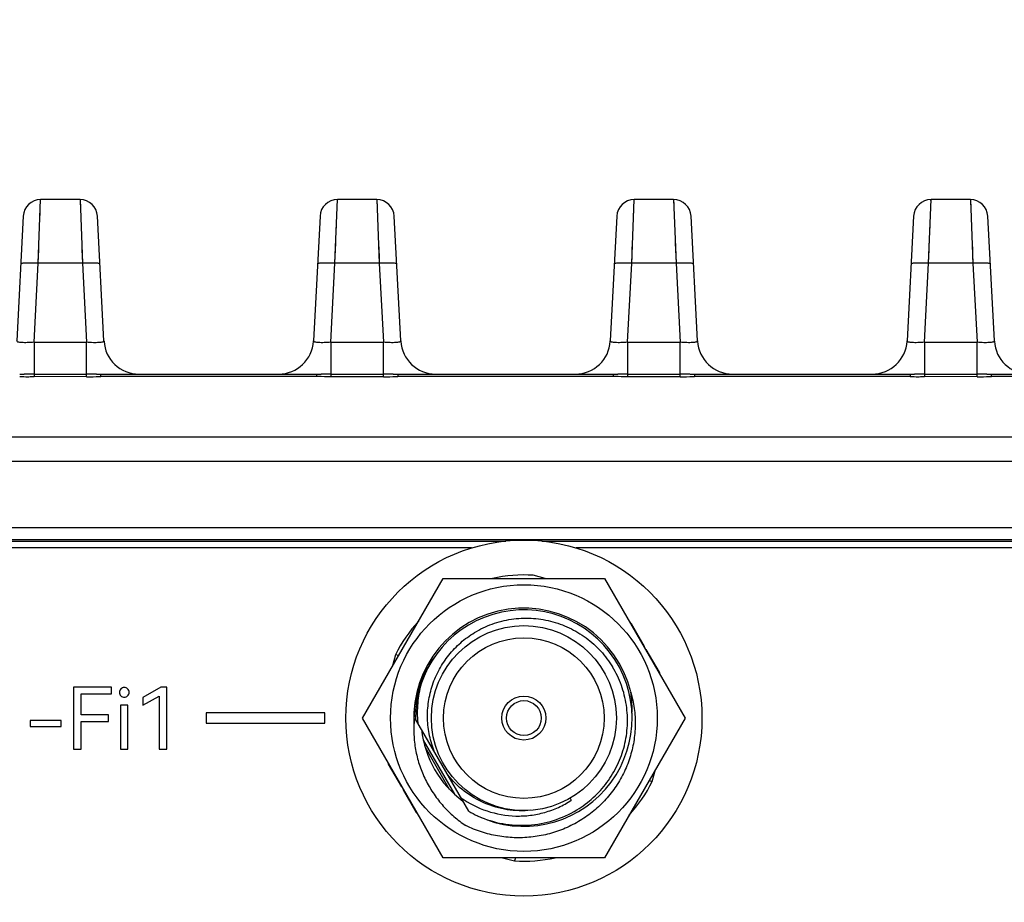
# Model space of a CAD drawing. Header units: millimetres. Extents: x 0 to 776, y 0 to 509.
# Tile 8 of 100: x 191 to 219, y 94 to 120. Entities that reach past the tile are written whole.
import ezdxf

# ---------------------------------------------------------------- set-up
doc = ezdxf.new("R2010")
doc.units = ezdxf.units.MM
for name, color, linetype in [('DM', 4, 'Continuous'), ('INTFCLR_2035467', 179, 'Continuous'), ('SLD-0', 179, 'Continuous')]:
    doc.layers.add(name, color=color, linetype=linetype)
doc.styles.add('SLDTEXTSTYLE0', font='ROMANS', dxfattribs={"width": 0.84})
doc.styles.add('SLDTEXTSTYLE1', font='ROMANS', dxfattribs={"width": 0.97})
doc.dimstyles.new('SLDDIMSTYLE3', dxfattribs={"dimtxt": 3, "dimasz": 3.302, "dimexe": 0, "dimexo": 0.0625, "dimgap": 0.75, "dimtad": 1, "dimrnd": 1e-09, "dimzin": 4, "dimdsep": 46, "dimtxsty": 'SLDTEXTSTYLE0', "dimblk1": 'NONE', "dimblk2": 'NONE', "dimsah": 1, "dimcen": 0, "dimadec": 0, "dimazin": 1, "dimtfac": 1, "dimtmove": 0, "dimatfit": 3, "dimldrblk": 'NONE', "dimfxl": 1, "dimfrac": 2, "dimtolj": 1, "dimtzin": 12, "dimarcsym": 0})

# ---------------------------------------------------------------- blocks, each defined once
blk = doc.blocks.new('_D_11')
at = {"layer": 'DM', "color": 7}
for p, q in [((304.146, 252.341), (304.146, 262.341)), ((299.146, 257.341), (309.146, 257.341)), ((313.707, 244.121), (308.102, 251.872)), ((330.337, 244.121), (313.707, 244.121))]:
    blk.add_line(p, q, dxfattribs=at)
blk.add_arc((304.146, 257.341), 4.25, 299.1309, 305.9889, dxfattribs=at)
blk.add_solid([(308.44, 252.116), (307.764, 251.627), (306.637, 253.897)], dxfattribs=at)
at = {"layer": 'DM', "color": 7, "char_height": 3, "attachment_point": 1, "style": 'SLDTEXTSTYLE1'}
for s, insert in [('2-', (313.514, 248.441)), ('%%c', (319.197, 248.441)), ('8.50', (323.314, 248.441))]:
    blk.add_mtext(s, dxfattribs=dict(at, insert=insert))
blk = doc.blocks.new('_None')
blk = doc.blocks.new('_D_21')
at = {"layer": 'DM', "color": 7}
for p, q in [((594.08, 192.373), (610.623, 192.373)), ((610.623, 192.373), (618.441, 188.565)), ((623.836, 180.938), (623.836, 190.938)), ((618.836, 185.938), (628.836, 185.938))]:
    blk.add_line(p, q, dxfattribs=at)
blk.add_solid([(618.259, 188.191), (618.624, 188.94), (620.689, 187.471)], dxfattribs=at)
at = {"layer": 'DM', "color": 7, "char_height": 3, "attachment_point": 1, "style": 'SLDTEXTSTYLE1'}
for s, insert in [('%%c', (598.526, 196.693)), ('4-', (592.843, 196.693)), ('7.00', (602.643, 196.693))]:
    blk.add_mtext(s, dxfattribs=dict(at, insert=insert))

msp = doc.modelspace()

# ---------------------------------------------------------------- linework, layer by layer
at = {"layer": 'INTFCLR_2035467', "color": 7, "linetype": 'Continuous'}
for p, q in [((205.577, 103.702), (205.237, 103.793)), ((208.426, 101.756), (208.051, 102.405)), ((208.426, 101.756), (208.408, 101.745)), ((208.458, 101.658), (208.476, 101.669)), ((208.851, 101.02), (208.476, 101.669)), ((201.292, 101.515), (201.2, 101.175)), ((201.383, 101.491), (201.292, 101.515)), ((208.601, 101.453), (208.583, 101.442)), ((208.833, 101.009), (208.851, 101.02)), ((201.105, 98.395), (201.086, 98.384)), ((201.086, 98.384), (201.461, 97.734)), ((208.646, 97.888), (208.737, 98.229)), ((201.336, 97.951), (201.355, 97.962)), ((208.555, 97.913), (208.646, 97.888)), ((201.48, 97.745), (201.461, 97.734)), ((201.511, 97.648), (201.53, 97.658)), ((201.511, 97.648), (201.886, 96.998)), ((201.905, 97.009), (201.886, 96.998)), ((204.36, 95.702), (204.701, 95.611)), ((204.725, 95.702), (204.701, 95.611))]:
    msp.add_line(p, q, dxfattribs=at)
msp.add_circle((204.969, 99.702), 5.1, dxfattribs=at)
for start, end in [(86.2518, 102.6197), (137.3803, 153.7482), (41.2518, 42.62), (17.38, 18.7482), (197.38, 198.7482), (317.3803, 333.7482), (221.2518, 222.62), (266.2518, 282.6197)]:
    msp.add_arc((204.969, 99.702), 4.1, start, end, dxfattribs=at)
at = {"layer": 'SLD-0', "color": 7, "linetype": 'Continuous'}
for p, q in [((191.058, 112.732), (191.13, 114.557)), ((191.129, 114.518), (191.13, 114.547)), ((192.257, 114.557), (191.13, 114.557)), ((192.257, 114.557), (192.329, 112.732)), ((199.558, 112.732), (199.63, 114.557)), ((199.629, 114.518), (199.63, 114.547)), ((200.757, 114.557), (199.63, 114.557)), ((200.757, 114.557), (200.829, 112.732)), ((208.058, 112.732), (208.13, 114.557)), ((208.129, 114.518), (208.13, 114.547)), ((209.257, 114.557), (208.13, 114.557)), ((209.257, 114.557), (209.329, 112.732)), ((216.558, 112.732), (216.63, 114.557)), ((216.629, 114.518), (216.63, 114.547)), ((217.757, 114.557), (216.63, 114.557)), ((217.757, 114.557), (217.829, 112.732)), ((191.112, 114.097), (191.117, 114.215)), ((192.261, 114.47), (192.263, 114.403)), ((199.612, 114.097), (199.617, 114.215)), ((200.761, 114.47), (200.763, 114.403)), ((208.112, 114.097), (208.117, 114.215)), ((209.261, 114.47), (209.263, 114.403)), ((216.612, 114.097), (216.617, 114.215)), ((217.761, 114.47), (217.763, 114.403)), ((190.631, 114.083), (190.443, 110.505)), ((192.944, 110.505), (192.756, 114.083)), ((199.131, 114.083), (198.943, 110.505)), ((201.444, 110.505), (201.256, 114.083)), ((207.631, 114.083), (207.443, 110.505)), ((209.944, 110.505), (209.756, 114.083)), ((216.131, 114.083), (215.943, 110.505)), ((218.444, 110.505), (218.256, 114.083)), ((191.095, 113.656), (191.101, 113.816)), ((199.595, 113.656), (199.601, 113.816)), ((208.095, 113.656), (208.101, 113.816)), ((216.595, 113.656), (216.601, 113.816)), ((191.066, 112.928), (191.074, 113.12)), ((191.074, 113.12), (191.081, 113.307)), ((192.306, 113.307), (192.313, 113.12)), ((192.313, 113.12), (192.321, 112.928)), ((199.566, 112.928), (199.574, 113.12)), ((199.574, 113.12), (199.581, 113.307)), ((200.806, 113.307), (200.813, 113.12)), ((200.813, 113.12), (200.821, 112.928)), ((208.066, 112.928), (208.074, 113.12)), ((208.074, 113.12), (208.081, 113.307)), ((209.306, 113.307), (209.313, 113.12)), ((209.313, 113.12), (209.321, 112.928)), ((216.566, 112.928), (216.574, 113.12)), ((216.574, 113.12), (216.581, 113.307)), ((217.806, 113.307), (217.813, 113.12)), ((217.813, 113.12), (217.821, 112.928)), ((191.058, 112.732), (191.066, 112.928)), ((192.321, 112.928), (192.329, 112.732)), ((199.558, 112.732), (199.566, 112.928)), ((200.821, 112.928), (200.829, 112.732)), ((208.058, 112.732), (208.066, 112.928)), ((209.321, 112.928), (209.329, 112.732)), ((216.558, 112.732), (216.566, 112.928)), ((217.821, 112.928), (217.829, 112.732)), ((190.94, 110.47), (191.058, 112.732)), ((192.329, 112.732), (191.058, 112.732)), ((192.329, 112.732), (192.447, 110.47)), ((199.44, 110.47), (199.558, 112.732)), ((200.829, 112.732), (199.558, 112.732)), ((200.829, 112.732), (200.947, 110.47)), ((207.94, 110.47), (208.058, 112.732)), ((209.329, 112.732), (208.058, 112.732)), ((209.329, 112.732), (209.447, 110.47)), ((216.44, 110.47), (216.558, 112.732)), ((217.829, 112.732), (216.558, 112.732)), ((217.829, 112.732), (217.947, 110.47)), ((190.94, 110.47), (190.94, 109.485)), ((190.94, 110.47), (192.447, 110.47)), ((192.447, 109.483), (192.447, 110.47)), ((199.44, 110.47), (199.44, 109.483)), ((199.44, 110.47), (200.947, 110.47)), ((200.947, 109.483), (200.947, 110.47)), ((207.94, 110.47), (207.94, 109.483)), ((207.94, 110.47), (209.447, 110.47)), ((209.447, 109.483), (209.447, 110.47)), ((216.44, 110.47), (216.44, 109.485)), ((216.44, 110.47), (217.947, 110.47)), ((217.947, 109.483), (217.947, 110.47)), ((190.94, 109.558), (192.447, 109.558)), ((192.447, 109.483), (190.94, 109.485)), ((192.727, 109.558), (192.629, 109.558)), ((192.811, 109.486), (192.858, 109.486)), ((192.858, 109.486), (192.858, 109.557)), ((192.858, 109.557), (199.03, 109.557)), ((199.03, 109.486), (192.858, 109.486)), ((199.03, 109.557), (199.03, 109.486)), ((199.076, 109.485), (199.03, 109.486)), ((199.44, 109.558), (200.947, 109.558)), ((200.947, 109.483), (199.44, 109.483)), ((201.227, 109.557), (201.129, 109.558)), ((201.311, 109.485), (201.358, 109.486)), ((201.358, 109.557), (201.358, 109.486)), ((201.358, 109.557), (207.53, 109.557)), ((207.53, 109.486), (201.358, 109.486)), ((207.53, 109.557), (207.53, 109.486)), ((207.576, 109.485), (207.53, 109.486)), ((207.94, 109.558), (209.447, 109.558)), ((209.447, 109.483), (207.94, 109.483)), ((209.727, 109.557), (209.629, 109.558)), ((209.811, 109.485), (209.858, 109.486)), ((209.858, 109.557), (209.858, 109.486)), ((209.858, 109.557), (216.03, 109.557)), ((216.03, 109.484), (209.858, 109.486)), ((216.03, 109.557), (216.03, 109.484)), ((216.44, 109.558), (217.947, 109.558)), ((217.947, 109.483), (216.44, 109.485)), ((218.227, 109.558), (218.129, 109.558)), ((218.311, 109.486), (218.358, 109.486)), ((218.358, 109.486), (218.358, 109.557)), ((218.358, 109.557), (224.53, 109.557)), ((224.53, 109.484), (218.358, 109.486)), ((171.547, 107.757), (288.34, 107.757)), ((288.341, 107.057), (171.546, 107.057)), ((288.586, 105.157), (171.302, 105.157)), ((288.53, 104.81), (171.357, 104.81)), ((178.063, 104.775), (204.454, 104.775)), ((205.483, 104.775), (225.194, 104.775)), ((203.469, 104.575), (179.048, 104.575)), ((224.209, 104.575), (206.468, 104.575)), ((200.35, 99.702), (202.659, 103.702)), ((202.659, 103.702), (207.278, 103.702)), ((207.278, 103.702), (209.588, 99.702)), ((192.075, 100.589), (192.075, 98.814)), ((193.163, 100.589), (192.075, 100.589)), ((192.291, 99.799), (192.291, 100.398)), ((192.291, 100.398), (193.163, 100.398)), ((193.163, 100.398), (193.163, 100.589)), ((194.575, 100.592), (194.058, 100.291)), ((194.739, 100.592), (194.575, 100.592)), ((194.739, 98.814), (194.739, 100.592)), ((194.058, 100.068), (194.521, 100.332)), ((194.058, 100.291), (194.058, 100.068)), ((194.521, 100.332), (194.521, 98.814)), ((193.42, 100.073), (193.42, 98.814)), ((193.626, 100.073), (193.42, 100.073)), ((193.626, 98.814), (193.626, 100.073)), ((195.872, 99.852), (195.872, 99.552)), ((199.269, 99.852), (195.872, 99.852)), ((199.269, 99.552), (199.269, 99.852)), ((190.831, 99.634), (190.831, 99.459)), ((191.713, 99.634), (190.831, 99.634)), ((191.713, 99.459), (191.713, 99.634)), ((193.071, 99.799), (192.291, 99.799)), ((192.291, 98.814), (192.291, 99.607)), ((192.291, 99.607), (193.071, 99.607)), ((193.071, 99.607), (193.071, 99.799)), ((195.872, 99.552), (199.269, 99.552)), ((202.659, 95.702), (200.35, 99.702)), ((203.392, 97.033), (201.869, 99.671)), ((209.588, 99.702), (207.278, 95.702)), ((190.831, 99.459), (191.713, 99.459)), ((202.088, 99.069), (202.981, 97.523)), ((192.075, 98.814), (192.291, 98.814)), ((193.42, 98.814), (193.626, 98.814)), ((194.521, 98.814), (194.739, 98.814)), ((202.14, 98.869), (202.833, 97.668)), ((206.294, 97.407), (206.328, 97.348)), ((207.278, 95.702), (202.659, 95.702))]:
    msp.add_line(p, q, dxfattribs=at)
for radius in [3.819, 2.65, 2.3, 0.63, 0.5]:
    msp.add_circle((204.969, 99.702), radius, dxfattribs=at)
for centre, radius, start, end in [((191.13, 114.057), 0.5, 89.9993, 176.9953), ((192.257, 114.057), 0.5, 3.0047, 90.0004), ((199.63, 114.057), 0.5, 89.9993, 176.9975), ((200.757, 114.057), 0.5, 3.0005, 90.0004), ((208.13, 114.057), 0.5, 89.9993, 176.9975), ((209.257, 114.057), 0.5, 3.0005, 90.0004), ((216.63, 114.057), 0.5, 89.9993, 176.9975), ((217.757, 114.057), 0.5, 3.0005, 90.0004), ((193.943, 110.557), 1, 182.9994, 270), ((197.945, 110.557), 1, 270, 357), ((202.443, 110.557), 1, 182.9999, 270), ((206.445, 110.557), 1, 270, 357), ((210.943, 110.557), 1, 182.9999, 270), ((214.945, 110.557), 1, 270, 357.0002), ((219.443, 110.557), 1, 182.9994, 270), ((190.519, 146.675), 37.118, 270.017, 270.2182), ((190.732, 128.236), 18.753, 269.3813, 270.0796), ((191.036, 30.636), 78.923, 90.06958, 90.27276), ((190.743, 117.822), 8.339, 270.105, 271.042), ((190.721, 118.973), 9.49, 271.0458, 271.3197), ((192.43, 59.591), 49.967, 89.7724, 89.9805), ((192.91, 159.998), 50.441, 269.7925, 269.9408), ((199.02, 146.449), 36.892, 270.0155, 270.2179), ((199.537, 30.346), 79.213, 90.07011, 90.27255), ((200.924, 64.033), 45.526, 89.7427, 89.9711), ((201.368, 146.594), 37.037, 269.7819, 269.9837), ((207.52, 146.399), 36.842, 270.0146, 270.2173), ((208.037, 30.126), 79.433, 90.0701, 90.27197), ((209.424, 64.033), 45.525, 89.7427, 89.9711), ((209.868, 146.594), 37.037, 269.7819, 269.9837), ((216.019, 146.675), 37.118, 270.017, 270.2182), ((216.232, 128.236), 18.753, 269.3813, 270.0796), ((216.536, 30.636), 78.923, 90.06958, 90.27276), ((216.243, 117.822), 8.339, 270.105, 271.042), ((216.221, 118.973), 9.49, 271.0458, 271.3197), ((217.93, 59.591), 49.967, 89.7724, 89.9805), ((218.41, 159.998), 50.441, 269.7925, 269.9408), ((204.969, 99.702), 3.15, 13.7298, 182.8103), ((204.969, 99.702), 3.1, 245.0608, 180.5713), ((204.946, 99.63), 3.124, 160.1552, 160.6274), ((204.969, 99.702), 2.95, 186.2665, 233.7323), ((204.969, 99.702), 3.1, 239.4287, 244.5934), ((204.908, 99.73), 3.1, 245.8158, 246.2945)]:
    msp.add_arc(centre, radius, start, end, dxfattribs=at)
for points, knots in [([(191.058, 112.732), (190.995, 112.735), (190.878, 112.739), (190.739, 112.739), (190.65, 112.735), (190.602, 112.73), (190.576, 112.725), (190.559, 112.718), (190.559, 112.714)], [0, 0, 0, 0, 0.378824, 0.700116, 0.823613, 0.916188, 0.974627, 1, 1, 1, 1]), ([(192.828, 112.714), (192.828, 112.718), (192.811, 112.725), (192.785, 112.73), (192.738, 112.735), (192.648, 112.739), (192.51, 112.739), (192.392, 112.735), (192.329, 112.732)], [0, 0, 0, 0, 0.025373, 0.083812, 0.176388, 0.299885, 0.621177, 1, 1, 1, 1]), ([(199.558, 112.732), (199.495, 112.735), (199.378, 112.739), (199.239, 112.739), (199.15, 112.735), (199.102, 112.73), (199.076, 112.725), (199.059, 112.718), (199.059, 112.714)], [0, 0, 0, 0, 0.378824, 0.700116, 0.823612, 0.916188, 0.974627, 1, 1, 1, 1]), ([(201.328, 112.714), (201.328, 112.718), (201.311, 112.725), (201.285, 112.73), (201.238, 112.735), (201.148, 112.739), (201.01, 112.739), (200.892, 112.735), (200.829, 112.732)], [0, 0, 0, 0, 0.025373, 0.083812, 0.176388, 0.299885, 0.621177, 1, 1, 1, 1]), ([(208.058, 112.732), (207.995, 112.735), (207.878, 112.739), (207.739, 112.739), (207.65, 112.735), (207.602, 112.73), (207.576, 112.725), (207.559, 112.718), (207.559, 112.714)], [0, 0, 0, 0, 0.378825, 0.700116, 0.823613, 0.916189, 0.974627, 1, 1, 1, 1]), ([(209.828, 112.714), (209.828, 112.718), (209.811, 112.725), (209.785, 112.73), (209.738, 112.735), (209.648, 112.739), (209.51, 112.739), (209.392, 112.735), (209.329, 112.732)], [0, 0, 0, 0, 0.025373, 0.083812, 0.176388, 0.299885, 0.621177, 1, 1, 1, 1]), ([(216.558, 112.732), (216.495, 112.735), (216.378, 112.739), (216.239, 112.739), (216.15, 112.735), (216.102, 112.73), (216.076, 112.725), (216.059, 112.718), (216.059, 112.714)], [0, 0, 0, 0, 0.378824, 0.700116, 0.823613, 0.916189, 0.974627, 1, 1, 1, 1]), ([(218.328, 112.714), (218.328, 112.718), (218.311, 112.725), (218.285, 112.73), (218.238, 112.735), (218.148, 112.739), (218.01, 112.739), (217.892, 112.735), (217.829, 112.732)], [0, 0, 0, 0, 0.025373, 0.083812, 0.176388, 0.299885, 0.621177, 1, 1, 1, 1]), ([(190.94, 110.47), (190.876, 110.464), (190.76, 110.455), (190.6, 110.457), (190.507, 110.464), (190.442, 110.489), (190.443, 110.505)], [0, 0, 0, 0, 0.377577, 0.695851, 0.907755, 1, 1, 1, 1]), ([(192.944, 110.505), (192.945, 110.489), (192.88, 110.464), (192.787, 110.457), (192.627, 110.455), (192.511, 110.463), (192.447, 110.47)], [0, 0, 0, 0, 0.092088, 0.303921, 0.622559, 1, 1, 1, 1]), ([(199.44, 110.47), (199.376, 110.464), (199.26, 110.455), (199.1, 110.457), (199.007, 110.464), (198.942, 110.489), (198.943, 110.505)], [0, 0, 0, 0, 0.377627, 0.695912, 0.907781, 1, 1, 1, 1]), ([(201.444, 110.505), (201.445, 110.489), (201.38, 110.464), (201.287, 110.457), (201.127, 110.455), (201.011, 110.464), (200.947, 110.47)], [0, 0, 0, 0, 0.092125, 0.30388, 0.622253, 1, 1, 1, 1]), ([(207.94, 110.47), (207.876, 110.464), (207.76, 110.455), (207.6, 110.457), (207.507, 110.464), (207.442, 110.489), (207.443, 110.505)], [0, 0, 0, 0, 0.377627, 0.695912, 0.907781, 1, 1, 1, 1]), ([(209.944, 110.505), (209.945, 110.489), (209.88, 110.464), (209.787, 110.457), (209.627, 110.455), (209.511, 110.464), (209.447, 110.47)], [0, 0, 0, 0, 0.092125, 0.30388, 0.622253, 1, 1, 1, 1]), ([(216.44, 110.47), (216.376, 110.464), (216.26, 110.455), (216.1, 110.457), (216.007, 110.464), (215.942, 110.489), (215.943, 110.505)], [0, 0, 0, 0, 0.377577, 0.69585, 0.907755, 1, 1, 1, 1]), ([(218.444, 110.505), (218.445, 110.489), (218.38, 110.464), (218.287, 110.457), (218.127, 110.455), (218.011, 110.463), (217.947, 110.47)], [0, 0, 0, 0, 0.092088, 0.303921, 0.622559, 1, 1, 1, 1]), ([(203.555, 102.151), (203.715, 102.249), (204.058, 102.413), (204.608, 102.552), (205.176, 102.581), (205.738, 102.497), (206.274, 102.305), (206.761, 102.013), (207.183, 101.632), (207.41, 101.329), (207.508, 101.168)], [0, 0, 0, 0, 0.124998, 0.249992, 0.374992, 0.49999, 0.624991, 0.749994, 0.874991, 1, 1, 1, 1]), ([(202.412, 98.729), (202.351, 98.88), (202.254, 99.195), (202.196, 99.684), (202.224, 100.175), (202.34, 100.654), (202.537, 101.106), (202.81, 101.516), (203.15, 101.872), (203.415, 102.066), (203.555, 102.151)], [0, 0, 0, 0, 0.124996, 0.249996, 0.374996, 0.499994, 0.624996, 0.749995, 0.874996, 1, 1, 1, 1]), ([(202.434, 101.488), (202.344, 101.366), (202.182, 101.11), (202.059, 100.833), (202.007, 100.691)], [0, 0, 0, 0, 0.499995, 1, 1, 1, 1]), ([(206.487, 97.072), (206.653, 97.174), (206.968, 97.409), (207.363, 97.846), (207.666, 98.351), (207.865, 98.905), (207.952, 99.487), (207.923, 100.076), (207.779, 100.646), (207.609, 101.001), (207.508, 101.168)], [0, 0, 0, 0, 0.125007, 0.250002, 0.375004, 0.500005, 0.625004, 0.750008, 0.875002, 1, 1, 1, 1]), ([(202.028, 100.683), (201.978, 100.502), (201.91, 100.13), (201.912, 99.752), (201.93, 99.565)], [0, 0, 0, 0, 0.500006, 1, 1, 1, 1]), ([(193.389, 100.439), (193.389, 100.421), (193.395, 100.384), (193.415, 100.353), (193.428, 100.339)], [0, 0, 0, 0, 0.499974, 1, 1, 1, 1]), ([(193.525, 100.579), (193.506, 100.579), (193.469, 100.572), (193.44, 100.549), (193.428, 100.536)], [0, 0, 0, 0, 0.499798, 1, 1, 1, 1]), ([(193.621, 100.538), (193.609, 100.551), (193.579, 100.573), (193.543, 100.579), (193.525, 100.579)], [0, 0, 0, 0, 0.500122, 1, 1, 1, 1]), ([(193.663, 100.439), (193.663, 100.457), (193.656, 100.494), (193.634, 100.525), (193.621, 100.538)], [0, 0, 0, 0, 0.4996, 1, 1, 1, 1]), ([(193.621, 100.34), (193.634, 100.353), (193.656, 100.383), (193.663, 100.421), (193.663, 100.439)], [0, 0, 0, 0, 0.500384, 1, 1, 1, 1]), ([(201.999, 100.666), (201.936, 100.488), (201.842, 100.118), (201.818, 99.737), (201.822, 99.547)], [0, 0, 0, 0, 0.499976, 1, 1, 1, 1]), ([(208.029, 100.449), (208.074, 100.296), (208.141, 99.983), (208.17, 99.503), (208.127, 99.024), (208.013, 98.557), (207.832, 98.112), (207.587, 97.698), (207.285, 97.324), (206.932, 96.998), (206.535, 96.726), (206.104, 96.513), (205.647, 96.365), (205.174, 96.281), (204.694, 96.265), (204.216, 96.315), (203.75, 96.431), (203.452, 96.551), (203.308, 96.621)], [0, 0, 0, 0, 0.062496, 0.124992, 0.18749, 0.249987, 0.312484, 0.374985, 0.437486, 0.499987, 0.562487, 0.624984, 0.687485, 0.749987, 0.812488, 0.87499, 0.937495, 1, 1, 1, 1]), ([(208.065, 99.839), (208.067, 99.89), (208.07, 100.094), (208.053, 100.298), (208.029, 100.449)], [0, 0, 0, 0, 0.250138, 1, 1, 1, 1]), ([(193.428, 100.339), (193.44, 100.326), (193.47, 100.304), (193.507, 100.298), (193.525, 100.298)], [0, 0, 0, 0, 0.499701, 1, 1, 1, 1]), ([(193.525, 100.298), (193.543, 100.298), (193.579, 100.305), (193.609, 100.327), (193.621, 100.34)], [0, 0, 0, 0, 0.499844, 1, 1, 1, 1]), ([(201.822, 99.547), (201.814, 99.405), (201.817, 99.118), (201.879, 98.692), (201.997, 98.278), (202.169, 97.884), (202.389, 97.514), (202.655, 97.176), (202.962, 96.875), (203.19, 96.7), (203.308, 96.621)], [0, 0, 0, 0, 0.124994, 0.249995, 0.374994, 0.499991, 0.624994, 0.749991, 0.874993, 1, 1, 1, 1]), ([(205.171, 97.06), (204.947, 97.037), (204.49, 97.049), (203.832, 97.239), (203.243, 97.587), (202.92, 97.911), (202.782, 98.089)], [0, 0, 0, 0, 0.249996, 0.499989, 0.749981, 1, 1, 1, 1]), ([(203.168, 97.42), (203.396, 97.259), (203.901, 97.003), (204.599, 96.88), (205.158, 96.907), (205.57, 96.991), (205.965, 97.135), (206.211, 97.271), (206.328, 97.348)], [0, 0, 0, 0, 0.249703, 0.49936, 0.624523, 0.749684, 0.874857, 1, 1, 1, 1]), ([(203.662, 96.891), (203.886, 96.793), (204.359, 96.649), (205.098, 96.607), (205.827, 96.742), (206.278, 96.946), (206.487, 97.072)], [0, 0, 0, 0, 0.250023, 0.500013, 0.750003, 1, 1, 1, 1])]:
    msp.add_open_spline(points, degree=3, knots=knots, dxfattribs=at)
for points in [[(192.447, 109.483), (192.569, 109.481), (192.69, 109.484), (192.811, 109.486)], [(199.44, 109.483), (199.319, 109.48), (199.197, 109.484), (199.076, 109.485)], [(200.947, 109.483), (201.069, 109.481), (201.19, 109.484), (201.311, 109.485)], [(207.94, 109.483), (207.819, 109.48), (207.697, 109.484), (207.576, 109.485)], [(209.447, 109.483), (209.569, 109.481), (209.69, 109.484), (209.811, 109.485)], [(217.947, 109.483), (218.069, 109.481), (218.19, 109.484), (218.311, 109.486)], [(193.428, 100.536), (193.404, 100.51), (193.389, 100.474), (193.389, 100.439)]]:
    msp.add_open_spline(points, degree=3, dxfattribs=at)

# ---------------------------------------------------------------- dimensions: what is measured, and where the dimension line sits
at = {"layer": 'DM', "color": 7}
for p1, text, picture, middle in [((6.489, 5.49), '2-<>', '_D_11', (313.707, 244.121)), ((6.708, 1.999), '4-<>', '_D_21', (610.623, 192.373))]:
    dim = msp.add_diameter_dim_2p(p1=p1, p2=(0, 0), text=text, dimstyle='SLDDIMSTYLE3', dxfattribs=at)
    dim.commit()
    dim.dimension.update_dxf_attribs({"geometry": picture, "text_midpoint": middle, "dimtype": 163})

doc.saveas('drawing.dxf')
